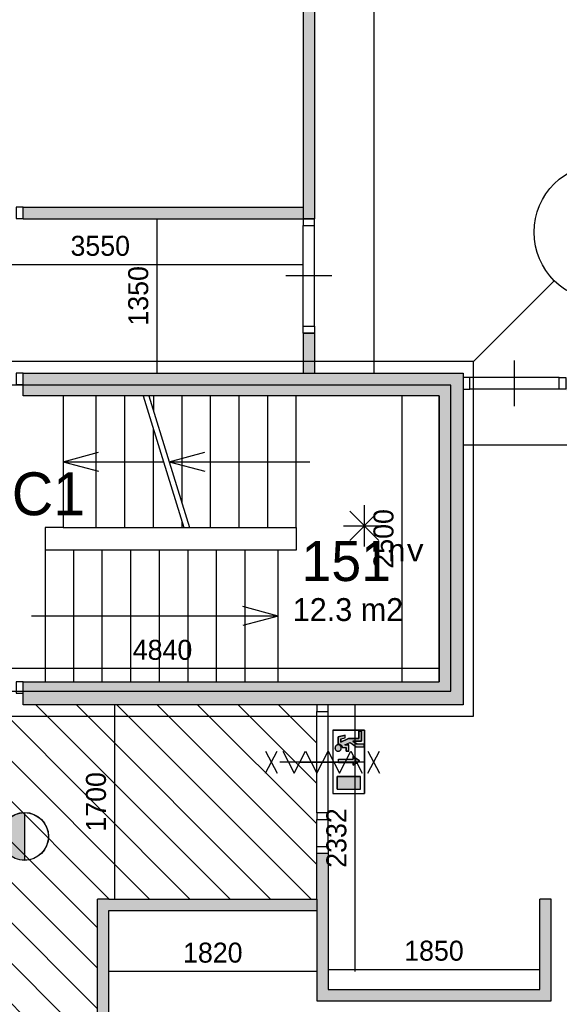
# Model space of a CAD drawing. Extents: x 126249 to 198477, y 373 to 102273.
# Tile 51 of 54: x 167019 to 171741, y 85053 to 93663. Entities that reach past the tile are written whole.
import ezdxf
from ezdxf.enums import TextEntityAlignment as Align

# ---------------------------------------------------------------- set-up
doc = ezdxf.new("R2010")
doc.units = 0
doc.header["$MEASUREMENT"] = 0
doc.header["$PDMODE"] = 35
doc.header["$PDSIZE"] = -0.5
doc.layers.get('0').update_dxf_attribs({"linetype": 'CONTINUOUS'})
doc.layers.get('DEFPOINTS').update_dxf_attribs({"linetype": 'CONTINUOUS'})
for name, color, linetype in [('AA$1A---_ARCEER', 252, 'CONTINUOUS'), ('AL22----_BINNENWAND', 252, 'CONTINUOUS'), ('AL24----_TRAPPEN', 252, 'CONTINUOUS'), ('AL32----_BINNENKOZIJN', 252, 'CONTINUOUS'), ('AM$1A---_MAATVOERING', 252, 'CONTINUOUS'), ('Brandweer', 252, 'CONTINUOUS'), ('COMPARTIMENTERING', 252, 'CONTINUOUS'), ('LAYER01', 252, 'CONTINUOUS'), ('M2', 252, 'CONTINUOUS'), ('OMPARTIMENTERING', 252, 'CONTINUOUS'), ('UNUSEDHATCH', 252, 'CONTINUOUS')]:
    doc.layers.add(name, color=color, linetype=linetype)
doc.styles.add('B-01', font='b-gbp')
doc.styles.add('MONOTXT', font='MONOTXT')
doc.dimstyles.new('BBA_STAND', dxfattribs={"dimtxt": 175, "dimasz": 1, "dimexe": 1, "dimexo": 0.001, "dimgap": 75, "dimtad": 1, "dimdec": 0, "dimzin": 0, "dimdsep": 46, "dimtxsty": 'B-01', "dimblk": 'NONE', "dimblk1": 'NONE', "dimblk2": 'PIJL1', "dimcen": 1, "dimse1": 1, "dimse2": 1, "dimclrd": 256, "dimclre": 1, "dimclrt": 256, "dimadec": 0, "dimazin": 0, "dimtfac": 1, "dimtdec": 0, "dimtmove": 0, "dimatfit": 0, "dimldrblk": 'PIJL1', "dimfxl": 1, "dimtolj": 1, "dimtzin": 0, "dimarcsym": 0})

# ---------------------------------------------------------------- blocks, each defined once
blk = doc.blocks.new('*D25')
at = {"layer": 'AM$1A---_MAATVOERING', "lineweight": -2, "transparency": 16777216}
blk.add_line((170118.4, 98571.7), (170118.4, 90573.5), dxfattribs=at)
at = {"layer": 'DEFPOINTS', "color": 0, "transparency": 16777216}
for p in [(170966.3, 98571.7), (170118.4, 90573.5), (170802.4, 90573.5)]:
    blk.add_point(p, dxfattribs=at)
at = {"layer": 'AM$1A---_MAATVOERING', "transparency": 16777216, "insert": (169955.9, 94572.6), "char_height": 175, "attachment_point": 5, "rotation": 90, "style": 'B-01'}
blk.add_mtext('\\A1;7998', dxfattribs=at)
blk = doc.blocks.new('_None')
blk = doc.blocks.new('PIJL1')
at = {"color": 1, "linetype": 'ByBlock'}
blk.add_line((0, 82.6), (0, -82.6), dxfattribs=at)
blk.add_solid([(-100, 16.7), (-100, -16.7), (0, 0)], dxfattribs=at)
blk = doc.blocks.new('*D90')
at = {"layer": 'AM$1A---_MAATVOERING', "lineweight": -2, "transparency": 16777216}
blk.add_line((175798.8, 89943.5), (170898.8, 89943.5), dxfattribs=at)
at = {"layer": 'DEFPOINTS', "color": 0, "transparency": 16777216}
for p in [(170898.8, 89943.5), (170898.8, 89911.5), (175798.8, 89911.5)]:
    blk.add_point(p, dxfattribs=at)
at = {"layer": 'AM$1A---_MAATVOERING', "transparency": 16777216, "insert": (173348.8, 90106), "char_height": 175, "attachment_point": 5, "style": 'B-01'}
blk.add_mtext('\\A1;4900', dxfattribs=at)
blk = doc.blocks.new('*D149')
at = {"layer": 'AM$1A---_MAATVOERING', "lineweight": -2, "transparency": 16777216}
blk.add_line((170365.4, 87873.5), (170365.4, 90373.5), dxfattribs=at)
at = {"layer": 'DEFPOINTS', "color": 0, "transparency": 16777216}
for p in [(170062.4, 90373.5), (170365.4, 90373.5), (170062.4, 87873.5)]:
    blk.add_point(p, dxfattribs=at)
at = {"layer": 'AM$1A---_MAATVOERING', "transparency": 16777216, "insert": (170202.9, 89123.5), "char_height": 175, "attachment_point": 5, "rotation": 90, "style": 'B-01'}
blk.add_mtext('\\A1;2500', dxfattribs=at)
blk = doc.blocks.new('*D150')
at = {"layer": 'AM$1A---_MAATVOERING', "lineweight": -2, "transparency": 16777216}
blk.add_line((170688.8, 87989.5), (165848.8, 87989.5), dxfattribs=at)
at = {"layer": 'DEFPOINTS', "color": 0, "transparency": 16777216}
for p in [(165848.8, 88137.5), (170688.8, 88137.5), (165848.8, 87989.5)]:
    blk.add_point(p, dxfattribs=at)
at = {"layer": 'AM$1A---_MAATVOERING', "transparency": 16777216, "insert": (168268.8, 88152), "char_height": 175, "attachment_point": 5, "style": 'B-01'}
blk.add_mtext('\\A1;4840', dxfattribs=at)
blk = doc.blocks.new('*D179')
at = {"layer": 'AM$1A---_MAATVOERING', "lineweight": -2, "transparency": 16777216}
blk.add_line((169718.7, 85358.5), (171568.8, 85358.5), dxfattribs=at)
at = {"layer": 'DEFPOINTS', "color": 0, "transparency": 16777216}
for p in [(169718.7, 85778.5), (171568.8, 85778.5), (171568.8, 85358.5)]:
    blk.add_point(p, dxfattribs=at)
at = {"layer": 'AM$1A---_MAATVOERING', "transparency": 16777216, "insert": (170643.8, 85521), "char_height": 175, "attachment_point": 5, "style": 'B-01'}
blk.add_mtext('\\A1;1850', dxfattribs=at)
blk = doc.blocks.new('*D180')
at = {"layer": 'AM$1A---_MAATVOERING', "lineweight": -2, "transparency": 16777216}
blk.add_line((169953.4, 85341.8), (169953.4, 87673.5), dxfattribs=at)
at = {"layer": 'DEFPOINTS', "color": 0, "transparency": 16777216}
for p in [(169953.4, 87673.5), (170058.4, 87673.5), (169818.7, 85341.8)]:
    blk.add_point(p, dxfattribs=at)
at = {"layer": 'AM$1A---_MAATVOERING', "transparency": 16777216, "insert": (169790.9, 86507.6), "char_height": 175, "attachment_point": 5, "rotation": 90, "style": 'B-01'}
blk.add_mtext('\\A1;2332', dxfattribs=at)
blk = doc.blocks.new('*D181')
at = {"layer": 'AM$1A---_MAATVOERING', "lineweight": -2, "transparency": 16777216}
blk.add_line((169618.8, 85341.8), (167798.8, 85341.8), dxfattribs=at)
at = {"layer": 'DEFPOINTS', "color": 0, "transparency": 16777216}
for p in [(167798.8, 85528.5), (169618.8, 85528.5), (167798.8, 85341.8)]:
    blk.add_point(p, dxfattribs=at)
at = {"layer": 'AM$1A---_MAATVOERING', "transparency": 16777216, "insert": (168708.8, 85504.3), "char_height": 175, "attachment_point": 5, "style": 'B-01'}
blk.add_mtext('\\A1;1820', dxfattribs=at)
blk = doc.blocks.new('*D234')
at = {"layer": 'AM$1A---_MAATVOERING', "lineweight": -2, "transparency": 16777216}
blk.add_line((167850.1, 85973.5), (167850.1, 87673.5), dxfattribs=at)
at = {"layer": 'DEFPOINTS', "color": 0, "transparency": 16777216}
for p in [(167798.8, 87673.5), (167850.1, 87673.5), (167798.8, 85973.5)]:
    blk.add_point(p, dxfattribs=at)
at = {"layer": 'AM$1A---_MAATVOERING', "transparency": 16777216, "insert": (167687.6, 86823.5), "char_height": 175, "attachment_point": 5, "rotation": 90, "style": 'B-01'}
blk.add_mtext('\\A1;1700', dxfattribs=at)
blk = doc.blocks.new('*D263')
at = {"layer": 'COMPARTIMENTERING', "lineweight": -2, "transparency": 16777216}
blk.add_line((168219.7, 91923.5), (168219.7, 90573.5), dxfattribs=at)
at = {"layer": 'DEFPOINTS', "color": 0, "transparency": 16777216}
for p in [(168273.8, 91923.5), (168219.7, 90573.5), (168273.8, 90573.5)]:
    blk.add_point(p, dxfattribs=at)
at = {"layer": 'COMPARTIMENTERING', "transparency": 16777216, "insert": (168057.2, 91248.5), "char_height": 175, "attachment_point": 5, "rotation": 90, "style": 'B-01'}
blk.add_mtext('\\A1;1350', dxfattribs=at)
blk = doc.blocks.new('*D264')
at = {"layer": 'COMPARTIMENTERING', "lineweight": -2, "transparency": 16777216}
blk.add_line((165948.8, 91522.6), (169498.8, 91522.6), dxfattribs=at)
at = {"layer": 'DEFPOINTS', "color": 0, "transparency": 16777216}
for p in [(169498.8, 91522.6), (165948.8, 91298.5), (169498.8, 91298.5)]:
    blk.add_point(p, dxfattribs=at)
at = {"layer": 'COMPARTIMENTERING', "transparency": 16777216, "insert": (167723.8, 91685.1), "char_height": 175, "attachment_point": 5, "style": 'B-01'}
blk.add_mtext('\\A1;3550', dxfattribs=at)

msp = doc.modelspace()

# ---------------------------------------------------------------- hatches: boundary and pattern name
at = {"layer": 'AA$1A---_ARCEER'}
h = msp.add_hatch(color=256, dxfattribs=at)
h.paths.add_polyline_path([(165948.8, 92023.5), (162408.8, 92023.5), (162408.8, 91923.5), (165948.8, 91923.5)])
h.paths.add_polyline_path([(169498.8, 92023.5), (167048.8, 92023.5), (167048.8, 91923.5), (169498.8, 91923.5)])
h = msp.add_hatch(dxfattribs=at)
h.set_pattern_fill('ANSI31', color=256, scale=2000, angle=270, style=0)
h.set_pattern_definition([(315, (118716.53, 0), (176.7767, 176.7767), [])])
h.paths.add_polyline_path([(165248.8, 87673.5), (165248.8, 87673.7), (165189.1, 87673.7), (164408.8, 87673.5), (164348.8, 87673.5), (161399.4, 87673.5), (161339.1, 87673.5), (160558.5, 87673.2), (160498.5, 87673.2), (160498.5, 87673.5), (159198.3, 87673.5), (159198.3, 87723.5), (157856.2, 87723.5), (157856.2, 87723.7), (157796.4, 87723.7), (157561.2, 87723.7), (157501.4, 87723.7), (156616.9, 87723.7), (156556.2, 87723.7), (156556.2, 87723.5), (156455.2, 87723.5), (156455.2, 87723.7), (156395.4, 87723.7), (155510.9, 87723.7), (155451.2, 87723.7), (155215.9, 87723.7), (155156.2, 87723.7), (155156.2, 87723.5), (153298.9, 87723.5), (153298.9, 90423.7), (153238.1, 90423.7), (152353.6, 90423.7), (152293.8, 90423.7), (152058.6, 90423.7), (151998.8, 90423.7), (151598.8, 90423.7), (151598.8, 89873.5), (151598.8, 89813.7), (151598.8, 88928.5), (151598.8, 88868.7), (151598.8, 88632.5), (151598.8, 88572.8), (151598.8, 88073.5), (151833.8, 88073.5), (151848.8, 88058.5), (151848.8, 87488.5), (151833.8, 87473.5), (151598.8, 87473.5), (151598.8, 85073.5), (151598.8, 85013.7), (151598.8, 84128.5), (151598.8, 84068.7), (151598.8, 83833.2), (151598.8, 83773.5), (151598.8, 82673.5), (151833.8, 82673.5), (151848.8, 82658.5), (151848.8, 82423.2), (151909.6, 82423.2), (152794.1, 82423.2), (152853.8, 82423.2), (153089.1, 82423.2), (153148.8, 82423.2), (153148.8, 82423.5), (155198.8, 82423.5), (155198.8, 74323.5), (156448.8, 74323.5), (156508.8, 74323.5), (157289.1, 74323.5), (157348.8, 74323.5), (157348.8, 74373.5), (159748.8, 74373.5), (159748.8, 73573.5), (159748.8, 73513.5), (159748.8, 72633.2), (159748.8, 72573.5), (159808.6, 72573.5), (161335.3, 72573.5), (161395.1, 72573.5), (162019.1, 72573.5), (162078.8, 72573.5), (166078.8, 72573.5), (166078.8, 71623.2), (166138.6, 71623.2), (167019.8, 71623.2), (167083.7, 71623.2), (167333.5, 71623.2), (167393.2, 71623.2), (167639.1, 71623.2), (167698.8, 71623.2), (167698.8, 73973.5), (167463.8, 73973.5), (167448.8, 73988.5), (167448.8, 74558.5), (167463.8, 74573.5), (167698.8, 74573.5), (167698.8, 75573.5), (167698.8, 75633.2), (167698.8, 75868.5), (167698.8, 75928.2), (167698.8, 76813.7), (167698.8, 76873.5), (167698.8, 82073.5), (167463.8, 82073.5), (167448.8, 82088.5), (167448.8, 82658.5), (167463.8, 82673.5), (167698.8, 82673.5), (167698.8, 85973.5), (167798.8, 85973.5), (169618.8, 85973.5), (169618.8, 86373.5), (169618.8, 86433.2), (169618.8, 86668.5), (169618.8, 86728.2), (169618.8, 87613.7), (169618.8, 87673.5), (167048.8, 87673.5), (167048.8, 87773.7), (166989.1, 87773.7), (166008.8, 87773.5), (165948.8, 87773.5), (165948.8, 87673.5)])
h.paths.add_polyline_path([(166048.8, 82373.5), (166048.8, 76273.5), (159448.8, 76273.5), (156948.8, 78773.5), (156948.8, 85173.5), (163248.8, 85173.5)], flags=16)
at = {"layer": 'Brandweer'}
h = msp.add_hatch(color=256, dxfattribs=at)
h.paths.add_polyline_path([(169935, 87354.7), (170008.9, 87354.7), (170008.9, 87442.6), (169985.8, 87442.6), (169985.8, 87377.8), (169897, 87377.8), (169828.6, 87346.7), (169828.6, 87373.6), (169865.6, 87382.9), (169865.6, 87406.7), (169805.5, 87391.7), (169805.5, 87330.7), (169811.8, 87330.2), (169812.3, 87330), (169813.8, 87329.7), (169816.3, 87329), (169819.1, 87328), (169821.9, 87326.7), (169822.2, 87326.6), (169825.3, 87324.8), (169827.5, 87323.2), (169827.9, 87322.8), (169829.5, 87321.6), (169831.6, 87319.5), (169831.5, 87319.6), (169831.7, 87319.4), (169833.8, 87316.9), (169836.1, 87313.7), (169836.4, 87313.1), (169837.6, 87311.2), (169839.2, 87307.6), (169839.7, 87306), (169840.3, 87304.1), (169840.6, 87302.7), (169840.8, 87302.2), (169841.7, 87299.2), (169874.8, 87299.2), (169874.8, 87266.8), (169897.9, 87266.8), (169897.9, 87322.3), (169864.3, 87322.3), (169911.4, 87343.7), (169962.7, 87303.8), (170032, 87303.8), (170032, 87327), (169970.6, 87327)])
h.paths.add_polyline_path([(169833.2, 87296), (169833.2, 87296), (169832.2, 87302), (169832.2, 87302.1), (169830.6, 87306.2), (169830.6, 87306.3), (169828.9, 87309.5), (169828.8, 87309.7), (169826.5, 87312.7), (169826.4, 87312.8), (169823, 87316.1), (169819.1, 87318.7), (169819, 87318.8), (169815.8, 87320.3), (169815.7, 87320.4), (169811.6, 87321.6), (169811.4, 87321.7), (169808.9, 87322.1), (169808.7, 87322.1), (169804.2, 87322.3), (169804.1, 87322.3), (169801.4, 87322), (169796.8, 87321), (169796.7, 87320.9), (169791.7, 87318.7), (169791.6, 87318.6), (169787.8, 87316), (169787.7, 87315.9), (169785.3, 87313.7), (169785.2, 87313.5), (169782.3, 87309.9), (169782.2, 87309.8), (169780.2, 87306), (169780.1, 87305.9), (169778.3, 87300.3), (169778.3, 87300.2), (169777.8, 87293), (169777.8, 87292.9), (169778.9, 87286.8), (169778.9, 87286.7), (169780.4, 87282.6), (169780.5, 87282.5), (169781.5, 87280.6), (169781.6, 87280.4), (169783.3, 87277.9), (169783.4, 87277.8), (169785.1, 87275.8), (169785.2, 87275.7), (169788.4, 87272.7), (169788.6, 87272.6), (169792, 87270.4), (169792.2, 87270.3), (169796.3, 87268.4), (169796.5, 87268.4), (169802, 87267.1), (169802.2, 87267), (169806.2, 87266.9), (169806.4, 87266.9), (169809.8, 87267.2), (169810, 87267.2), (169815.4, 87268.7), (169815.6, 87268.8), (169818.8, 87270.3), (169819.1, 87270.4), (169823.3, 87273.3), (169823.3, 87273.4), (169827.4, 87277.7), (169827.5, 87277.8), (169829.3, 87280.5), (169829.4, 87280.6), (169831.4, 87284.9), (169831.5, 87285), (169832.7, 87289.3), (169832.7, 87289.3)])
h.paths.add_polyline_path([(169999.7, 87044.9), (169796.2, 87044.9), (169796.2, 86933.9), (169999.7, 86933.9)])
h.paths.add_polyline_path([(169808.4, 87168.9), (169808.4, 87196.6), (169937.8, 87196.6), (169937.8, 87219.7), (169993.3, 87182.7), (169937.8, 87145.7), (169937.8, 87168.9)])
msp.add_hatch(color=256, dxfattribs=at).paths.add_polyline_path([(167061.8, 86313), (167061.8, 86729.4, 1)])
at = {"layer": 'UNUSEDHATCH'}
h = msp.add_hatch(color=256, dxfattribs=at)
h.paths.add_polyline_path([(181228.8, 90421.9), (181228.8, 90521.9), (175898.8, 90521.9), (175898.8, 90421.9)])
h.paths.add_polyline_path([(181228.8, 86823.5), (181228.8, 86923.5), (177198.8, 86923.5), (177198.8, 86823.5)])
h.paths.add_polyline_path([(175798.8, 90421.9), (175798.8, 90521.9), (171798.8, 90521.9), (171798.8, 90421.9)])
h.paths.add_polyline_path([(175898.8, 86823.5), (175898.8, 86873.5), (175898.8, 87588.4), (175798.8, 87588.4), (175798.8, 86873.5), (175798.8, 86823.5)])
h.paths.add_polyline_path([(169598.8, 91923.5), (169598.8, 98553.5), (169498.8, 98553.5), (169498.8, 91923.5)])
h.paths.add_polyline_path([(169598.8, 90573.5), (169598.8, 90923.5), (169498.8, 90923.5), (169498.8, 90573.5)])
h = msp.add_hatch(color=256, dxfattribs=at)
h.paths.add_polyline_path([(175898.8, 87958.4), (175898.8, 90423.5), (175898.8, 90473.5), (175898.8, 92988.4), (175798.8, 92988.4), (175798.8, 90523.5), (175798.8, 87958.4)])
h.paths.add_polyline_path([(171668.8, 85083.5), (171668.8, 85973.5), (171568.8, 85973.5), (171568.8, 85183.5), (169718.8, 85183.5), (169718.6, 86373.5), (169618.8, 86373.5), (169618.8, 85973.5), (169618.8, 85083.5)])
h.paths.add_polyline_path([(169618.8, 85873.5), (169618.8, 85973.5), (167798.8, 85973.5), (167698.8, 85973.5), (167698.8, 82673.5), (167798.8, 82673.5), (167798.8, 85873.5)])
msp.add_hatch(color=256, dxfattribs=at).paths.add_polyline_path([(170688.8, 87873.5), (167048.8, 87873.5), (167048.8, 87673.5), (170898.8, 87673.5), (170898.8, 87873.5), (170898.8, 90373.5), (170898.8, 90433.5), (170898.8, 90433.5), (170898.8, 90533.2), (170898.8, 90533.2), (170898.8, 90573.5), (167048.8, 90573.5), (167048.8, 90373.5), (170688.8, 90373.5)])

# ---------------------------------------------------------------- linework, layer by layer
at = {"layer": 'AA$1A---_ARCEER'}
for p, q in [((167048.8, 91923.5), (167048.8, 92023.5)), ((167048.8, 92023.5), (169498.8, 92023.5)), ((167048.8, 91923.5), (169498.8, 91923.5))]:
    msp.add_line(p, q, dxfattribs=at)
at = {"layer": 'AL22----_BINNENWAND'}
for p, q in [((169718.6, 86373.5), (169618.8, 86373.5)), ((169718.6, 86373.5), (169718.8, 85183.5)), ((167798.8, 85973.5), (169618.8, 85973.5)), ((169618.8, 85973.5), (169618.8, 85083.5)), ((171568.8, 85183.5), (171568.8, 85973.5)), ((171668.8, 85083.5), (171668.8, 85973.5)), ((167798.8, 85873.5), (169618.8, 85873.5)), ((169718.8, 85183.5), (171568.8, 85183.5)), ((169618.8, 85083.5), (171668.8, 85083.5))]:
    msp.add_line(p, q, dxfattribs=at)
for points in [[(169498.8, 98553.5), (169498.8, 91923.5)], [(169598.8, 98553.5), (169598.8, 91923.5)], [(169498.8, 91923.5), (169598.8, 91923.5)], [(169498.8, 90923.5), (169598.8, 90923.5)], [(169498.8, 90923.5), (169498.8, 90573.5)], [(169598.8, 90923.5), (169598.8, 90573.5)], [(167048.8, 90573.5), (170898.8, 90573.5)], [(167048.8, 90373.5), (167048.8, 90573.5)], [(169498.8, 90573.5), (169598.8, 90573.5)], [(170898.8, 90573.5), (170898.8, 90373.5)], [(170898.8, 90573.5), (170898.8, 87873.5)], [(170688.8, 90373.5), (167048.8, 90373.5)], [(170688.8, 90373.5), (170688.8, 87873.5)], [(170688.8, 87873.5), (170688.8, 90373.5)], [(170898.8, 90373.5), (170898.8, 87873.5)], [(170898.8, 90373.5), (170898.8, 87873.5)], [(167048.8, 87873.5), (170688.8, 87873.5)], [(167048.8, 87673.5), (167048.8, 87873.5)], [(170898.8, 87873.5), (170898.8, 87673.5)], [(170898.8, 87673.5), (167048.8, 87673.5)], [(169618.8, 85973.5), (169618.8, 86373.5)], [(167698.8, 82673.5), (167698.8, 85973.5)], [(167798.8, 85973.5), (167698.8, 85973.5)], [(171668.8, 85973.5), (171568.8, 85973.5)], [(167798.8, 82673.5), (167798.8, 85873.5)]]:
    msp.add_lwpolyline(points, dxfattribs=at)
at = {"layer": 'AL24----_TRAPPEN'}
for points in [[(169438.8, 89223.5), (169438.8, 90373.5), (167398.8, 90373.5), (167398.8, 89223.5)], [(167241.8, 89023.5), (167241.8, 87873.5), (169281.8, 87873.5), (169281.8, 89023.5)]]:
    msp.add_lwpolyline(points, close=True, dxfattribs=at)
for points in [[(167688.8, 89223.5), (167688.8, 90373.5)], [(167938.8, 89223.5), (167938.8, 90373.5)], [(168100, 90373.5), (168277.1, 89798.5), (168454.3, 89223.5)], [(168150, 90373.5), (168327.1, 89798.5), (168504.3, 89223.5)], [(168188.8, 90373.5), (168188.8, 90247.4)], [(168438.8, 90373.5), (168438.8, 89435.9)], [(168688.8, 89223.5), (168688.8, 90373.5)], [(168938.8, 89223.5), (168938.8, 90373.5)], [(169188.8, 89223.5), (169188.8, 90373.5)], [(168188.8, 89223.5), (168188.8, 90085.1)], [(167398.8, 89798.5), (167709.4, 89881.7)], [(168327.1, 89798.5), (168637.6, 89881.7)], [(167398.8, 89798.5), (168277.1, 89798.5)], [(167398.8, 89798.5), (167709.4, 89715.3)], [(168327.1, 89798.5), (168637.6, 89715.3)], [(168327.1, 89798.5), (169558.8, 89798.5)], [(169438.8, 89798.5), (169558.8, 89798.5)], [(167241.8, 89223.5), (167241.8, 89023.5)], [(167398.8, 89223.5), (167241.8, 89223.5)], [(167398.8, 89223.5), (167398.8, 89223.6)], [(168438.8, 89273.6), (168438.8, 89223.5)], [(169438.8, 89223.5), (169438.8, 89023.5)], [(167491.8, 87873.5), (167491.8, 89023.5)], [(167741.8, 87873.5), (167741.8, 89023.5)], [(167991.8, 87873.5), (167991.8, 89023.5)], [(168241.8, 87873.5), (168241.8, 89023.5)], [(168491.8, 87873.5), (168491.8, 89023.5)], [(168741.8, 87873.5), (168741.8, 89023.5)], [(168991.8, 87873.5), (168991.8, 89023.5)], [(169438.8, 89023.5), (169238.8, 89023.5)], [(169281.8, 88448.5), (168971.3, 88531.7)], [(167241.8, 88448.5), (167121.8, 88448.5)], [(169281.8, 88448.5), (167241.8, 88448.5)], [(169281.8, 88448.5), (168971.3, 88365.3)]]:
    msp.add_lwpolyline(points, dxfattribs=at)
at = {"layer": 'AL32----_BINNENKOZIJN'}
for points in [[(167048.8, 92023.5), (166989.1, 92023.5), (166989.1, 91923.7), (167048.8, 91923.7)], [(169498.8, 91923.5), (169498.8, 91863.7), (169598.6, 91863.7), (169598.6, 91923.5)], [(169498.8, 90923.5), (169498.8, 90983.5), (169598.8, 90983.5), (169598.8, 90923.5)], [(167048.8, 90573.5), (166989.1, 90573.5), (166989.1, 90473.7), (167048.8, 90473.7)], [(170898.8, 90433.5), (170958.6, 90433.5), (170958.6, 90533.2), (170898.8, 90533.2)], [(171798.8, 90433.5), (171738.8, 90433.5), (171738.8, 90533.5), (171798.8, 90533.5)], [(167048.8, 87873.5), (166989.1, 87873.5), (166989.1, 87773.7), (167048.8, 87773.7)], [(169618.8, 87673.5), (169618.8, 87613.7), (169718.6, 87613.7), (169718.6, 87673.5)], [(169618.8, 86728.2), (169618.8, 86668.5), (169718.6, 86668.5), (169718.6, 86728.2)], [(169618.8, 86373.5), (169618.8, 86433.2), (169718.6, 86433.2), (169718.6, 86373.5)]]:
    msp.add_lwpolyline(points, close=True, dxfattribs=at)
for points in [[(169498.8, 90983.5), (169498.8, 91863.7)], [(169598.8, 90983.5), (169598.6, 91863.7)], [(169748.8, 91423.6), (169548.8, 91423.6), (169348.8, 91423.6)], [(171348.7, 90283.5), (171348.7, 90483.5), (171348.7, 90683.5)], [(171738.8, 90533.5), (170958.6, 90533.2)], [(171738.8, 90433.5), (170958.6, 90433.5)], [(169618.8, 86728.2), (169618.8, 87613.7)], [(169718.6, 86728.2), (169718.6, 87613.7)], [(169468.6, 87171), (169668.6, 87171), (169868.6, 87171)], [(169868.7, 87171), (169668.7, 87171), (169468.7, 87171)], [(169618.8, 86433.2), (169618.8, 86668.5)], [(169718.6, 86433.2), (169718.6, 86668.5)]]:
    msp.add_lwpolyline(points, dxfattribs=at)
at = {"layer": 'Brandweer'}
for p, q in [((170034, 89417.6), (170034, 89057.7)), ((169906.7, 89364.9), (170161.2, 89110.4)), ((169906.7, 89109.1), (170162.5, 89364.9)), ((169853.1, 89236.7), (170214.8, 89236.7)), ((169759.2, 87451.8, 2600), (169759.2, 86896.9, 2600)), ((169759.2, 87451.8, 2600), (170036.7, 87451.8, 2600)), ((169805.5, 87391.7, 2600), (169865.6, 87406.7, 2600)), ((169805.5, 87330.7, 2600), (169805.5, 87391.7, 2600)), ((169865.6, 87382.9, 2600), (169865.6, 87406.7, 2600)), ((169985.8, 87377.8, 2600), (169985.8, 87442.6, 2600)), ((169985.8, 87442.6, 2600), (170008.9, 87442.6, 2600)), ((170008.9, 87442.6, 2600), (170008.9, 87354.7, 2600)), ((170036.7, 87451.8, 2600), (170036.7, 86896.9, 2600)), ((169828.6, 87373.6, 2600), (169865.6, 87382.9, 2600)), ((169828.6, 87346.7, 2600), (169897, 87377.8, 2600)), ((169828.6, 87373.6, 2600), (169828.6, 87346.7, 2600)), ((169864.3, 87322.3, 2600), (169911.4, 87343.7, 2600)), ((169864.3, 87322.3, 2600), (169897.9, 87322.3, 2600)), ((169897, 87377.8, 2600), (169985.8, 87377.8, 2600)), ((169897.9, 87266.8, 2600), (169897.9, 87322.3, 2600)), ((169911.3, 87343.9, 2600), (169962.7, 87303.8, 2600)), ((169935, 87354.7, 2600), (169970.6, 87327, 2600)), ((170008.9, 87354.7, 2600), (169935, 87354.7, 2600)), ((170032, 87327, 2600), (169970.6, 87327, 2600)), ((170032, 87303.8, 2600), (170032, 87327, 2600)), ((169841.3, 87299.2, 2600), (169874.8, 87299.2, 2600)), ((169874.8, 87266.8, 2600), (169874.8, 87299.2, 2600)), ((169897.9, 87266.8, 2600), (169874.8, 87266.8, 2600)), ((169993.3, 87182.7, 2600), (169937.8, 87219.7, 2600)), ((169937.8, 87219.7, 2600), (169937.8, 87196.6, 2600)), ((169962.7, 87303.8, 2600), (170032, 87303.8, 2600)), ((169808.4, 87196.6, 2600), (169937.8, 87196.6, 2600)), ((169808.4, 87168.9, 2600), (169937.8, 87168.9, 2600)), ((169937.8, 87145.7, 2600), (169993.3, 87182.7, 2600)), ((169937.8, 87168.9, 2600), (169937.8, 87145.7, 2600)), ((169796.2, 87044.9, 2600), (169999.7, 87044.9, 2600)), ((169796.2, 86933.9, 2600), (169796.2, 87044.9, 2600)), ((169999.7, 86933.9, 2600), (169999.7, 87044.9, 2600)), ((169759.2, 86896.9, 2600), (170036.7, 86896.9, 2600)), ((169796.2, 86933.9, 2600), (169999.7, 86933.9, 2600)), ((167061.8, 86730.7), (167061.8, 86311.7))]:
    msp.add_line(p, q, dxfattribs=at)
at = {"layer": 'Brandweer', "elevation": 2600}
for points in [[(170036.7, 87451.8), (169759.2, 87451.8), (169759.2, 86896.9), (170036.7, 86896.9), (170036.7, 87451.8)], [(170008.9, 87442.6), (169985.8, 87442.6), (169985.8, 87377.8), (169897, 87377.8), (169828.6, 87346.7), (169828.6, 87373.6), (169865.6, 87382.9), (169865.6, 87406.7), (169805.5, 87391.7), (169805.5, 87330.7), (169811.3, 87330.2), (169813.8, 87329.7), (169816.3, 87329), (169819.1, 87328), (169822.6, 87326.4), (169825.3, 87324.8), (169827.2, 87323.5), (169829.5, 87321.6), (169831.4, 87319.8), (169833.8, 87316.9), (169835.8, 87314.2), (169837.6, 87311.2), (169838.9, 87308.2), (169840.3, 87304.1), (169841, 87301.2), (169841.7, 87299.2), (169874.8, 87299.2), (169874.8, 87266.8), (169897.9, 87266.8), (169897.9, 87322.3), (169864.3, 87322.3), (169911.4, 87343.7), (169962.7, 87303.8), (170032, 87303.8), (170032, 87327), (169970.6, 87327), (169935, 87354.7), (170008.9, 87354.7), (170008.9, 87442.6)], [(169785.8, 87275), (169786.8, 87274), (169787.9, 87273.1), (169788.9, 87272.3), (169790.1, 87271.5), (169791.2, 87270.8), (169792.4, 87270.1), (169793.6, 87269.5), (169794.8, 87269), (169796.1, 87268.5), (169797.4, 87268), (169798.7, 87267.7), (169800.1, 87267.4), (169801.4, 87267.2), (169802.7, 87267), (169804.1, 87266.9), (169805.5, 87266.9), (169806.8, 87266.9), (169808.2, 87267), (169809.5, 87267.2), (169810.9, 87267.4), (169812.2, 87267.7), (169813.5, 87268), (169814.8, 87268.5), (169816.1, 87269), (169817.3, 87269.5), (169818.5, 87270.1), (169819.7, 87270.8), (169820.9, 87271.5), (169822, 87272.3), (169823.1, 87273.1), (169824.1, 87274), (169825.1, 87275), (169826, 87276), (169826.9, 87277), (169827.8, 87278.1), (169828.5, 87279.2), (169829.3, 87280.3), (169829.9, 87281.5), (169830.5, 87282.7), (169831.1, 87284), (169831.6, 87285.2), (169832, 87286.5), (169832.4, 87287.9), (169832.7, 87289.2), (169832.9, 87290.5), (169833.1, 87291.9), (169833.2, 87293.2), (169833.2, 87294.6), (169833.2, 87296), (169833.1, 87297.3), (169832.9, 87298.7), (169832.7, 87300), (169832.4, 87301.3), (169832, 87302.6), (169831.6, 87303.9), (169831.1, 87305.2), (169830.5, 87306.5), (169829.9, 87307.7), (169829.3, 87308.9), (169828.5, 87310), (169827.8, 87311.1), (169826.9, 87312.2), (169826, 87313.2), (169825.1, 87314.2), (169824.1, 87315.2), (169823.1, 87316), (169822, 87316.9), (169820.9, 87317.7), (169819.7, 87318.4), (169818.5, 87319.1), (169817.3, 87319.7), (169816.1, 87320.2), (169814.8, 87320.7), (169813.5, 87321.1), (169812.2, 87321.5), (169810.9, 87321.8), (169809.5, 87322), (169808.2, 87322.2), (169806.8, 87322.3), (169805.5, 87322.3), (169804.1, 87322.3), (169802.7, 87322.2), (169801.4, 87322), (169800.1, 87321.8), (169798.7, 87321.5), (169797.4, 87321.1), (169796.1, 87320.7), (169794.8, 87320.2), (169793.6, 87319.7), (169792.4, 87319.1), (169791.2, 87318.4), (169790.1, 87317.7), (169788.9, 87316.9), (169787.9, 87316), (169786.8, 87315.2), (169785.8, 87314.2), (169784.9, 87313.2), (169784, 87312.2), (169783.2, 87311.1), (169782.4, 87310), (169781.7, 87308.9), (169781, 87307.7), (169780.4, 87306.5), (169779.8, 87305.2), (169779.3, 87303.9), (169778.9, 87302.6), (169778.6, 87301.3), (169778.3, 87300), (169778, 87298.7), (169777.9, 87297.3), (169777.8, 87296), (169777.7, 87294.6), (169777.8, 87293.2), (169777.9, 87291.9), (169778, 87290.5), (169778.3, 87289.2), (169778.6, 87287.9), (169778.9, 87286.5), (169779.3, 87285.2), (169779.8, 87284), (169780.4, 87282.7), (169781, 87281.5), (169781.7, 87280.3), (169782.4, 87279.2), (169783.2, 87278.1), (169784, 87277), (169784.9, 87276), (169785.8, 87275)], [(169801.4, 87322), (169796.8, 87320.9), (169791.6, 87318.6), (169787.7, 87315.9), (169785.2, 87313.6), (169782.3, 87309.8), (169780.1, 87305.9), (169778.3, 87300.3), (169777.8, 87292.9), (169778.9, 87286.7), (169780.4, 87282.6), (169781.6, 87280.5), (169783.3, 87277.9), (169785.1, 87275.7), (169788.5, 87272.6), (169792.1, 87270.3), (169796.4, 87268.4), (169802.1, 87267.1), (169806.3, 87266.9), (169809.9, 87267.2), (169815.5, 87268.7), (169819, 87270.4), (169823.3, 87273.3), (169827.5, 87277.7), (169829.4, 87280.5), (169831.5, 87285), (169832.7, 87289.3), (169833.2, 87296), (169832.2, 87302.1), (169830.6, 87306.3), (169828.8, 87309.6), (169826.4, 87312.8), (169823, 87316.1), (169819.1, 87318.8), (169815.8, 87320.4), (169811.5, 87321.7), (169808.8, 87322.1), (169804.1, 87322.3), (169801.4, 87322)], [(169805.5, 87330.7), (169805.9, 87330.7), (169806.3, 87330.7), (169806.7, 87330.7), (169807.1, 87330.7), (169807.5, 87330.7), (169807.9, 87330.6), (169808.3, 87330.6), (169808.7, 87330.6), (169809.1, 87330.5), (169809.5, 87330.5), (169809.9, 87330.4), (169810.3, 87330.4), (169810.7, 87330.3), (169811.1, 87330.3), (169811.5, 87330.2), (169811.9, 87330.1), (169812.3, 87330), (169812.7, 87330), (169813.1, 87329.9), (169813.5, 87329.8), (169813.9, 87329.7), (169814.3, 87329.6), (169814.7, 87329.5), (169815.1, 87329.4), (169815.5, 87329.3), (169815.9, 87329.2), (169816.3, 87329.1), (169816.7, 87328.9), (169817.1, 87328.8), (169817.4, 87328.7), (169817.8, 87328.5), (169818.2, 87328.4), (169818.6, 87328.2), (169819, 87328.1), (169819.3, 87327.9), (169819.7, 87327.8), (169820.1, 87327.6), (169820.5, 87327.4), (169820.8, 87327.3), (169821.2, 87327.1), (169821.6, 87326.9), (169821.9, 87326.7), (169822.3, 87326.6), (169822.6, 87326.4), (169823, 87326.2), (169823.4, 87326), (169823.7, 87325.8), (169824.1, 87325.6), (169824.4, 87325.3), (169824.8, 87325.1), (169825.1, 87324.9), (169825.4, 87324.7), (169825.8, 87324.5), (169826.1, 87324.2), (169826.4, 87324), (169826.8, 87323.8), (169827.1, 87323.5), (169827.4, 87323.3), (169827.7, 87323), (169828.1, 87322.8), (169828.4, 87322.5), (169828.7, 87322.2), (169829, 87322), (169829.3, 87321.7), (169829.6, 87321.4), (169829.9, 87321.2), (169830.2, 87320.9), (169830.5, 87320.6), (169830.8, 87320.3), (169831.1, 87320), (169831.4, 87319.8), (169831.7, 87319.5), (169831.9, 87319.2), (169832.2, 87318.9), (169832.5, 87318.6), (169832.8, 87318.3), (169833, 87317.9), (169833.3, 87317.6), (169833.5, 87317.3), (169833.8, 87317), (169834, 87316.7), (169834.3, 87316.4), (169834.5, 87316), (169834.8, 87315.7), (169835, 87315.4), (169835.2, 87315), (169835.5, 87314.7), (169835.7, 87314.4), (169835.9, 87314), (169836.1, 87313.7), (169836.3, 87313.3), (169836.6, 87313), (169836.8, 87312.6), (169837, 87312.3), (169837.2, 87311.9), (169837.3, 87311.6), (169837.5, 87311.2), (169837.7, 87310.8), (169837.9, 87310.5), (169838.1, 87310.1), (169838.3, 87309.7), (169838.4, 87309.4), (169838.6, 87309), (169838.7, 87308.6), (169838.9, 87308.2), (169839.1, 87307.9), (169839.2, 87307.5), (169839.3, 87307.1), (169839.5, 87306.7), (169839.6, 87306.3), (169839.7, 87306), (169839.9, 87305.6), (169840, 87305.2), (169840.1, 87304.8), (169840.2, 87304.4), (169840.3, 87304), (169840.4, 87303.6), (169840.5, 87303.2), (169840.6, 87302.8), (169840.7, 87302.4), (169840.8, 87302), (169840.9, 87301.6), (169841, 87301.2), (169841, 87300.8), (169841.1, 87300.4), (169841.2, 87300), (169841.2, 87299.6), (169841.3, 87299.2)], [(169808.4, 87168.9), (169808.4, 87196.6), (169937.8, 87196.6), (169937.8, 87219.7), (169993.3, 87182.7), (169937.8, 87145.7), (169937.8, 87168.9), (169808.4, 87168.9)], [(169999.7, 87044.9), (169796.2, 87044.9), (169796.2, 86933.9), (169999.7, 86933.9), (169999.7, 87044.9)]]:
    msp.add_lwpolyline(points, dxfattribs=at)
msp.add_lwpolyline([(169805.5, 87330.7), (169812.1, 87330.1), (169822.1, 87326.6), (169827.6, 87323.1), (169831.5, 87319.6), (169836.2, 87313.5), (169839.3, 87307.1), (169840.8, 87302.2), (169841.7, 87299.2), (169874.8, 87299.2), (169874.8, 87266.8), (169897.9, 87266.8), (169897.9, 87322.3), (169864.3, 87322.3), (169911.4, 87343.7), (169962.7, 87303.8), (170032, 87303.8), (170032, 87327), (169970.6, 87327), (169935, 87354.7), (170008.9, 87354.7), (170008.9, 87442.6), (169985.8, 87442.6), (169985.8, 87377.8), (169897, 87377.8), (169828.6, 87346.7), (169828.6, 87373.6), (169865.6, 87382.9), (169865.6, 87406.7), (169805.5, 87391.7)], close=True, dxfattribs=at)
at = {"layer": 'Brandweer'}
for points in [[(169171.1, 87074.2), (169271.1, 87267.7)], [(169171.1, 87267.7), (169271.1, 87074.2)], [(169322.1, 87267.7), (169421.1, 87074.2), (169520.1, 87267.7), (169619.1, 87074.2), (169718.1, 87267.7), (169817.1, 87074.2), (169916.1, 87267.7), (170015.1, 87074.2)], [(170066.1, 87074.2), (170166.1, 87267.7)], [(170066.1, 87267.7), (170166.1, 87074.2)], [(170041.1, 87171), (169296.1, 87171)], [(170041.1, 87171), (169296.1, 87171)]]:
    msp.add_lwpolyline(points, dxfattribs=at)
for radius in [209.5, 208.2]:
    msp.add_circle((167061.8, 86521.2), radius, dxfattribs=at)
at = {"layer": 'COMPARTIMENTERING'}
msp.add_lwpolyline([(170776.8, 90466.8), (165304, 90466.8), (165304, 87791.7), (170792.4, 87791.7), (170792.4, 90466.8)], close=True, dxfattribs=at)
msp.add_circle((172120.2, 91804.8), 600, dxfattribs=at)
at = {"layer": 'OMPARTIMENTERING', "ltscale": 800}
msp.add_line((170988.8, 90673.5), (171695.9, 91380.6), dxfattribs=at)
msp.add_lwpolyline([(165186.6, 87573.5), (170988.8, 87573.5), (170988.8, 90673.5), (165186.6, 90673.5)], close=True, dxfattribs=at)

# ---------------------------------------------------------------- texts
at = {"layer": 'Brandweer', "style": 'MONOTXT'}
msp.add_text('nv', height=185.94, dxfattribs=at).set_placement((170399.5, 89021.3), align=Align.MIDDLE)
at = {"layer": 'LAYER01', "style": 'B-01'}
for s, height, p in [('BC C1', 375, (166114.1, 89330.1)), ('151', 350, (169486.2, 88754.7))]:
    msp.add_text(s, height=height, rotation=0, dxfattribs=at).set_placement(p)
at = {"layer": 'M2', "insert": (169408.2, 88605.4), "char_height": 200, "width": 1805, "attachment_point": 1, "style": 'B-01'}
msp.add_mtext('12.3 m2', dxfattribs=at)

# ---------------------------------------------------------------- dimensions: what is measured, and where the dimension line sits
at = {"layer": 'AM$1A---_MAATVOERING'}
for base, p1, p2, picture, middle in [((170118.4, 90573.5), (170966.3, 98571.7), (170802.4, 90573.5), '*D25', (169955.9, 94572.6)), ((170365.4, 90373.5), (170062.4, 87873.5), (170062.4, 90373.5), '*D149', (170202.9, 89123.5)), ((167850.1, 87673.5), (167798.8, 85973.5), (167798.8, 87673.5), '*D234', (167687.6, 86823.5)), ((169953.4, 87673.5), (169818.7, 85341.8), (170058.4, 87673.5), '*D180', (169790.9, 86507.6))]:
    dim = msp.add_linear_dim(base=base, p1=p1, p2=p2, angle=270, dimstyle='BBA_STAND', dxfattribs=at)
    dim.commit()
    dim.dimension.update_dxf_attribs({"geometry": picture, "text_midpoint": middle})
for base, p1, p2, picture, middle in [((170898.8, 89943.5), (175798.8, 89911.5), (170898.8, 89911.5), '*D90', (173348.8, 90106)), ((165848.8, 87989.5), (170688.8, 88137.5), (165848.8, 88137.5), '*D150', (168268.8, 88152)), ((171568.8, 85358.5), (169718.7, 85778.5), (171568.8, 85778.5), '*D179', (170643.8, 85521)), ((167798.8, 85341.8), (169618.8, 85528.5), (167798.8, 85528.5), '*D181', (168708.8, 85504.3))]:
    dim = msp.add_linear_dim(base=base, p1=p1, p2=p2, dimstyle='BBA_STAND', dxfattribs=at)
    dim.commit()
    dim.dimension.update_dxf_attribs({"geometry": picture, "text_midpoint": middle})
at = {"layer": 'COMPARTIMENTERING'}
dim = msp.add_linear_dim(base=(168219.7, 90573.5), p1=(168273.8, 91923.5), p2=(168273.8, 90573.5), angle=270, dimstyle='BBA_STAND', dxfattribs=at)
dim.commit()
dim.dimension.update_dxf_attribs({"geometry": '*D263', "text_midpoint": (168057.2, 91248.5)})
dim = msp.add_linear_dim(base=(169498.8, 91522.6), p1=(165948.8, 91298.5), p2=(169498.8, 91298.5), dimstyle='BBA_STAND', dxfattribs=at)
dim.commit()
dim.dimension.update_dxf_attribs({"geometry": '*D264', "text_midpoint": (167723.8, 91685.1)})

doc.saveas('drawing.dxf')
